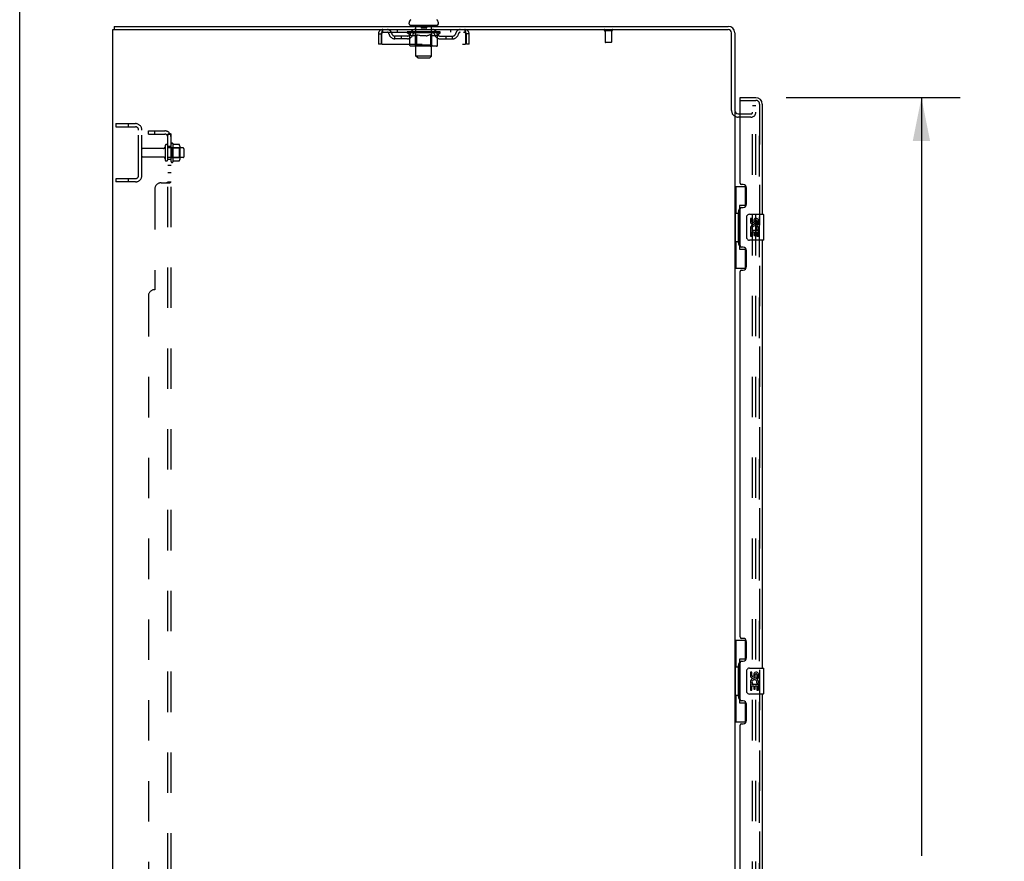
# Model space of a CAD drawing. Header units: inches. Extents: x 0 to 283, y 0 to 183.
# Tile 5 of 82: x 0 to 38, y 98 to 131. Entities that reach past the tile are written whole.
import ezdxf

# ---------------------------------------------------------------- set-up
doc = ezdxf.new("R2010")
doc.units = ezdxf.units.IN
doc.header["$LTSCALE"] = 15.583333
doc.header["$MEASUREMENT"] = 0
doc.linetypes.add('HIDDEN', pattern=[0.2, 0.1, -0.1])
doc.layers.get('0').update_dxf_attribs({"linetype": 'CONTINUOUS'})
for name, color, linetype in [('DEFAULT_2', 8, 'HIDDEN'), ('DIMENSIONS', 7, 'CONTINUOUS'), ('MAIN_OR_RIGHT_DOOR_ASSEMBLY', 7, 'CONTINUOUS'), ('SECONDARY_OR_LEFT_DOOR_ASSEMBLY', 7, 'CONTINUOUS'), ('SUBPANEL', 7, 'CONTINUOUS')]:
    doc.layers.add(name, color=color, linetype=linetype)
doc.styles.get("Standard").update_dxf_attribs({"font": 'arial.ttf'})
doc.dimstyles.new('DIMSTYLE_1', dxfattribs={"dimtxt": 1.25, "dimasz": 1.666667, "dimexe": 0.09, "dimexo": 0.07, "dimgap": 0.0375, "dimtad": 0, "dimtih": 1, "dimtoh": 1, "dimzin": 4, "dimdsep": 46, "dimtxsty": 'Standard', "dimblk": '_FILLED', "dimblk1": '_FILLED', "dimblk2": '_FILLED', "dimcen": 0.09, "dimadec": 3, "dimazin": 1, "dimtfac": 1, "dimtdec": 3, "dimtofl": 0, "dimtmove": 0, "dimatfit": 3, "dimldrblk": '_FILLED', "dimfxl": 0, "dimtolj": 1, "dimtzin": 4, "dimarcsym": 0})

# ---------------------------------------------------------------- blocks, each defined once
blk = doc.blocks.new('_FILLED')
at = {"color": 0, "linetype": 'ByBlock'}
blk.add_solid([(0, 0), (-1, 0.2), (-1, -0.2)], dxfattribs=at)
blk = doc.blocks.new('*D11')
at = {"layer": 'DIMENSIONS', "color": 2, "linetype": 'Continuous'}
for p, q in [((29.567, 127.566), (36.289, 127.566)), ((34.789, 127.566), (34.789, 98.329)), ((34.789, 65.066), (34.789, 93.954)), ((29.567, 65.066), (36.289, 65.066))]:
    blk.add_line(p, q, dxfattribs=at)
at = {"layer": 'DIMENSIONS', "color": 2, "linetype": 'Continuous', "xscale": 1.6666666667, "yscale": 1.6666666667, "zscale": 1.6666666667}
for p, rotation in [((34.789, 127.566), 90), ((34.789, 65.066), 270)]:
    blk.add_blockref('_FILLED', p, dxfattribs=dict(at, rotation=rotation))
at = {"layer": 'DIMENSIONS', "color": 2, "linetype": 'Continuous', "insert": (34.789, 97.704), "char_height": 1.25, "width": 6.39405, "attachment_point": 2, "line_spacing_factor": 0.9}
blk.add_mtext('62.50\\PDOORS', dxfattribs=at)

msp = doc.modelspace()

# ---------------------------------------------------------------- linework, layer by layer
at = {"color": 7, "linetype": 'Continuous'}
for p, q in [((0, 0), (0, 183.333)), ((3.651, 130.316), (3.651, 130.191)), ((3.651, 130.316), (27.338, 130.316)), ((15.026, 130.415), (15.026, 130.454)), ((15.088, 130.346), (15.088, 130.316)), ((16.088, 130.346), (15.088, 130.346)), ((16.088, 130.346), (16.088, 130.316)), ((16.151, 130.415), (16.151, 130.454)), ((3.588, 58.441), (3.588, 130.191)), ((3.588, 130.191), (27.338, 130.191)), ((27.463, 127.072), (27.463, 130.066)), ((27.588, 130.066), (27.588, 127.066)), ((27.588, 127.034), (27.588, 65.597)), ((27.713, 126.941), (27.792, 126.941))]:
    msp.add_line(p, q, dxfattribs=at)
for centre, radius, start, end in [((15.17, 130.454), 0.144, 124.6624, 180), ((15.095, 130.415), 0.069, 180, 265), ((16.082, 130.415), 0.069, 275, 360), ((16.007, 130.454), 0.144, 360, 55.3376), ((27.338, 130.066), 0.25, 0, 90), ((27.338, 130.066), 0.125, 0, 90), ((27.713, 127.066), 0.125, 180, 270)]:
    msp.add_arc(centre, radius, start, end, dxfattribs=at)
at = {"layer": 'DEFAULT_2', "color": 8, "linetype": 'HIDDEN'}
for p, q in [((15.268, 130.346), (15.268, 130.316)), ((15.288, 129.165), (15.288, 130.316)), ((15.483, 130.336), (15.483, 130.256)), ((15.693, 130.336), (15.693, 130.256)), ((15.888, 129.165), (15.888, 130.316)), ((15.908, 130.346), (15.908, 130.316)), ((13.838, 130.024), (13.838, 129.628)), ((13.838, 130.024), (13.942, 130.024)), ((13.942, 130.024), (13.942, 129.628)), ((13.972, 129.628), (13.972, 130.024)), ((14.005, 130.087), (14.005, 130.191)), ((14.005, 130.087), (17.171, 130.087)), ((14.474, 129.836), (14.474, 129.94)), ((14.957, 129.94), (14.474, 129.94)), ((14.557, 130.191), (14.557, 130.087)), ((14.724, 129.836), (14.724, 129.94)), ((14.955, 130.061), (14.955, 130.108)), ((15.054, 129.991), (14.955, 130.061)), ((16.222, 130.061), (14.955, 130.061)), ((14.965, 130.101), (14.965, 130.108)), ((14.973, 130.098), (14.973, 130.101)), ((14.973, 130.098), (16.203, 130.098)), ((14.982, 130.098), (14.982, 130.101)), ((14.983, 130.098), (14.983, 130.101)), ((14.993, 130.101), (14.993, 130.108)), ((15.01, 130.098), (15.01, 130.101)), ((15.011, 130.098), (15.011, 130.101)), ((15.04, 130.101), (15.04, 130.108)), ((15.054, 130.098), (15.054, 130.101)), ((15.054, 129.586), (15.054, 129.991)), ((15.054, 129.991), (15.068, 129.982)), ((15.057, 130.098), (15.057, 130.101)), ((15.262, 130.101), (15.06, 130.101)), ((15.082, 129.973), (15.068, 129.982)), ((15.096, 129.966), (15.082, 129.974)), ((15.109, 129.959), (15.096, 129.966)), ((15.103, 130.101), (15.103, 130.108)), ((15.105, 130.098), (15.105, 130.101)), ((15.105, 130.098), (15.105, 130.101)), ((15.108, 130.098), (15.108, 130.101)), ((15.123, 129.954), (15.109, 129.96)), ((15.116, 130.098), (15.116, 130.101)), ((15.116, 130.098), (15.116, 130.101)), ((15.119, 130.098), (15.119, 130.101)), ((15.122, 130.098), (15.122, 130.102)), ((15.136, 129.949), (15.123, 129.954)), ((15.127, 130.098), (15.127, 130.101)), ((15.24, 129.949), (15.136, 129.949)), ((15.141, 130.098), (15.141, 130.101)), ((15.151, 130.087), (15.151, 130.191)), ((15.159, 130.098), (15.159, 130.101)), ((15.16, 130.098), (15.16, 130.103)), ((15.18, 130.098), (15.18, 130.101)), ((15.181, 130.101), (15.181, 130.108)), ((15.191, 130.098), (15.191, 130.101)), ((15.195, 130.098), (15.195, 130.101)), ((15.204, 130.098), (15.204, 130.101)), ((15.216, 130.098), (15.216, 130.105)), ((15.231, 130.098), (15.231, 130.101)), ((15.234, 130.098), (15.234, 130.101)), ((15.24, 129.949), (15.253, 129.954)), ((15.267, 129.96), (15.253, 129.954)), ((15.262, 130.098), (15.262, 130.101)), ((15.329, 130.101), (15.267, 130.101)), ((15.281, 129.966), (15.267, 129.96)), ((15.272, 130.101), (15.272, 130.108)), ((15.276, 129.589), (15.276, 130.058)), ((15.279, 130.098), (15.279, 130.101)), ((15.294, 129.974), (15.28, 129.966)), ((15.283, 130.098), (15.283, 130.101)), ((15.289, 130.098), (15.289, 130.106)), ((15.293, 130.098), (15.293, 130.101)), ((15.308, 129.982), (15.294, 129.974)), ((15.304, 130.098), (15.304, 130.101)), ((15.322, 129.992), (15.308, 129.982)), ((15.322, 129.586), (15.322, 129.992)), ((15.322, 129.992), (15.351, 129.982)), ((15.329, 130.098), (15.329, 130.101)), ((15.403, 130.101), (15.344, 130.101)), ((15.379, 129.974), (15.351, 129.982)), ((15.365, 130.098), (15.365, 130.101)), ((15.372, 130.101), (15.372, 130.108)), ((15.376, 130.098), (15.376, 130.101)), ((15.378, 130.098), (15.378, 130.107)), ((15.407, 129.966), (15.379, 129.974)), ((15.381, 130.098), (15.381, 130.101)), ((15.388, 130.098), (15.388, 130.101)), ((15.403, 130.098), (15.403, 130.101)), ((15.435, 129.959), (15.407, 129.966)), ((15.484, 130.101), (15.429, 130.101)), ((15.462, 129.954), (15.434, 129.959)), ((15.443, 130.098), (15.443, 130.101)), ((15.489, 129.949), (15.462, 129.954)), ((15.474, 130.101), (15.588, 130.108)), ((15.478, 130.101), (15.478, 130.108)), ((15.479, 130.107), (15.478, 130.108)), ((15.479, 130.101), (15.479, 130.107)), ((15.479, 130.098), (15.479, 130.101)), ((15.483, 130.098), (15.483, 130.101)), ((15.484, 130.098), (15.484, 130.101)), ((15.484, 130.098), (15.484, 130.101)), ((15.687, 129.949), (15.489, 129.949)), ((15.683, 130.246), (15.493, 130.246)), ((15.568, 130.101), (15.519, 130.101)), ((15.525, 130.098), (15.525, 130.101)), ((15.568, 130.098), (15.568, 130.101)), ((15.586, 130.101), (15.586, 130.101)), ((15.586, 130.098), (15.586, 130.101)), ((15.586, 130.098), (15.586, 130.101)), ((15.588, 130.101), (15.588, 130.108)), ((15.588, 130.108), (15.703, 130.101)), ((15.591, 130.098), (15.591, 130.101)), ((15.591, 130.098), (15.591, 130.101)), ((15.591, 130.101), (15.591, 130.101)), ((15.609, 130.098), (15.609, 130.101)), ((15.609, 130.101), (15.657, 130.101)), ((15.652, 130.098), (15.652, 130.101)), ((15.687, 129.949), (15.715, 129.954)), ((15.693, 130.098), (15.693, 130.101)), ((15.693, 130.098), (15.693, 130.101)), ((15.693, 130.101), (15.747, 130.101)), ((15.694, 130.098), (15.694, 130.101)), ((15.698, 130.101), (15.698, 130.108)), ((15.698, 130.107), (15.698, 130.108)), ((15.698, 130.101), (15.698, 130.107)), ((15.698, 130.098), (15.698, 130.101)), ((15.743, 129.96), (15.715, 129.954)), ((15.734, 130.098), (15.734, 130.101)), ((15.771, 129.966), (15.743, 129.96)), ((15.8, 129.974), (15.771, 129.966)), ((15.773, 130.098), (15.773, 130.101)), ((15.773, 130.101), (15.833, 130.101)), ((15.789, 130.098), (15.789, 130.101)), ((15.796, 130.098), (15.796, 130.101)), ((15.799, 130.098), (15.799, 130.107)), ((15.828, 129.983), (15.799, 129.974)), ((15.801, 130.098), (15.801, 130.101)), ((15.805, 130.101), (15.805, 130.108)), ((15.812, 130.098), (15.812, 130.101)), ((15.857, 129.993), (15.828, 129.983)), ((15.848, 130.098), (15.848, 130.101)), ((15.848, 130.101), (15.91, 130.101)), ((15.857, 129.586), (15.857, 129.993)), ((15.857, 129.993), (15.872, 129.983)), ((15.872, 130.098), (15.872, 130.101)), ((15.887, 129.974), (15.872, 129.983)), ((15.883, 130.098), (15.883, 130.101)), ((15.901, 129.966), (15.887, 129.974)), ((15.888, 130.098), (15.888, 130.106)), ((15.894, 130.098), (15.894, 130.101)), ((15.898, 130.098), (15.898, 130.101)), ((15.901, 129.589), (15.901, 130.058)), ((15.915, 129.959), (15.901, 129.966)), ((15.905, 130.101), (15.905, 130.108)), ((15.915, 130.098), (15.915, 130.101)), ((15.915, 130.101), (16.222, 130.101)), ((15.93, 129.954), (15.915, 129.959)), ((15.944, 129.949), (15.93, 129.954)), ((15.943, 130.098), (15.943, 130.101)), ((16.038, 129.949), (15.944, 129.949)), ((15.946, 130.098), (15.946, 130.101)), ((15.961, 130.098), (15.961, 130.105)), ((15.972, 130.098), (15.972, 130.101)), ((15.982, 130.098), (15.982, 130.101)), ((15.986, 130.098), (15.986, 130.101)), ((15.995, 130.101), (15.995, 130.108)), ((15.997, 130.098), (15.997, 130.101)), ((16.017, 130.098), (16.017, 130.103)), ((16.018, 130.098), (16.018, 130.101)), ((16.026, 130.087), (16.026, 130.191)), ((16.036, 130.098), (16.036, 130.101)), ((16.038, 129.949), (16.052, 129.954)), ((16.05, 130.098), (16.05, 130.101)), ((16.066, 129.96), (16.052, 129.954)), ((16.054, 130.098), (16.054, 130.102)), ((16.058, 130.098), (16.058, 130.101)), ((16.061, 130.098), (16.061, 130.101)), ((16.061, 130.098), (16.061, 130.101)), ((16.081, 129.966), (16.066, 129.959)), ((16.068, 130.098), (16.068, 130.101)), ((16.071, 130.098), (16.071, 130.101)), ((16.072, 130.098), (16.072, 130.101)), ((16.074, 130.101), (16.074, 130.108)), ((16.095, 129.974), (16.081, 129.966)), ((16.11, 129.983), (16.095, 129.974)), ((16.1, 130.104), (16.221, 130.105)), ((16.1, 130.101), (16.1, 130.104)), ((16.125, 129.993), (16.11, 129.983)), ((16.12, 130.098), (16.12, 130.101)), ((16.122, 130.098), (16.122, 130.101)), ((16.125, 129.993), (16.222, 130.061)), ((16.125, 129.586), (16.125, 129.993)), ((16.137, 130.101), (16.137, 130.108)), ((16.165, 130.098), (16.165, 130.101)), ((16.167, 130.098), (16.167, 130.101)), ((16.184, 130.101), (16.184, 130.108)), ((16.194, 130.098), (16.194, 130.101)), ((16.195, 130.098), (16.195, 130.101)), ((16.203, 130.098), (16.203, 130.101)), ((16.212, 130.101), (16.212, 130.108)), ((16.22, 129.94), (16.703, 129.94)), ((16.221, 130.101), (16.221, 130.105)), ((16.222, 130.061), (16.222, 130.101)), ((16.453, 129.836), (16.453, 129.94)), ((16.62, 130.191), (16.62, 130.087)), ((16.703, 129.836), (16.703, 129.94)), ((17.171, 130.191), (17.171, 130.087)), ((17.2, 130.038), (17.204, 130.024)), ((17.204, 130.024), (17.204, 129.628)), ((17.234, 129.628), (17.234, 130.024)), ((17.338, 130.024), (17.234, 130.024)), ((17.338, 129.628), (17.338, 130.024)), ((22.855, 130.148), (22.571, 130.148)), ((22.589, 130.148), (22.589, 129.701)), ((22.837, 130.148), (22.837, 129.701)), ((13.942, 129.628), (13.838, 129.628)), ((13.972, 129.628), (17.204, 129.628)), ((14.957, 129.836), (14.474, 129.836)), ((16.082, 129.549), (15.097, 129.549)), ((15.276, 129.589), (15.236, 129.549)), ((15.901, 129.589), (15.276, 129.589)), ((15.325, 129.567), (15.324, 129.571)), ((15.327, 129.563), (15.325, 129.567)), ((15.333, 129.554), (15.331, 129.556)), ((15.338, 129.55), (15.336, 129.552)), ((15.341, 129.55), (15.338, 129.55)), ((15.343, 129.549), (15.341, 129.55)), ((15.901, 129.589), (15.941, 129.549)), ((16.22, 129.836), (16.703, 129.836)), ((17.338, 129.628), (17.234, 129.628)), ((22.827, 129.691), (22.599, 129.691)), ((15.357, 129.096), (15.288, 129.165)), ((15.888, 129.165), (15.288, 129.165)), ((15.819, 129.096), (15.888, 129.165)), ((15.357, 129.096), (15.819, 129.096)), ((27.792, 126.941), (28.213, 126.941)), ((28.276, 65.378), (28.276, 127.253)), ((28.401, 127.253), (28.276, 127.253)), ((28.401, 127.253), (28.276, 127.253)), ((28.401, 65.378), (28.401, 127.253)), ((3.713, 126.566), (3.713, 126.441)), ((3.713, 126.566), (4.463, 126.566)), ((4.189, 126.566), (4.189, 126.441)), ((28.213, 126.816), (27.713, 126.816)), ((3.713, 126.441), (4.463, 126.441)), ((4.588, 124.566), (4.588, 126.316)), ((4.713, 124.566), (4.713, 126.316)), ((5.838, 125.106), (5.838, 125.775)), ((5.908, 125.796), (5.908, 125.085)), ((6.153, 125.759), (5.935, 125.759)), ((5.545, 125.607), (4.743, 125.607)), ((5.607, 125.705), (5.607, 125.176)), ((5.713, 125.176), (5.713, 125.705)), ((6.308, 125.624), (5.713, 125.624)), ((5.858, 125.624), (5.838, 125.644)), ((5.858, 125.624), (5.858, 125.257)), ((5.858, 125.624), (6.154, 125.624)), ((6.154, 125.624), (6.174, 125.644)), ((6.154, 125.624), (6.154, 125.257)), ((6.174, 125.696), (6.174, 125.185)), ((6.338, 125.594), (6.338, 125.288)), ((5.545, 125.275), (4.743, 125.275)), ((6.308, 125.258), (5.713, 125.258)), ((5.858, 125.257), (5.838, 125.237)), ((5.858, 125.257), (6.154, 125.257)), ((6.153, 125.122), (5.935, 125.122)), ((6.154, 125.257), (6.174, 125.237)), ((3.713, 124.441), (3.713, 124.316)), ((4.463, 124.441), (3.713, 124.441)), ((4.463, 124.316), (3.713, 124.316)), ((4.189, 124.441), (4.189, 124.316))]:
    msp.add_line(p, q, dxfattribs=at)
for points in [[(13.972, 130.024), (13.975, 130.042), (13.977, 130.061), (13.98, 130.079), (13.982, 130.096), (13.984, 130.112), (13.987, 130.128), (13.989, 130.142), (13.991, 130.154), (13.994, 130.165), (13.996, 130.174), (13.998, 130.181), (14.001, 130.186), (14.003, 130.19), (14.005, 130.191)], [(13.972, 130.024), (13.977, 130.038), (13.98, 130.044), (13.982, 130.051), (13.984, 130.057), (13.987, 130.063), (13.989, 130.068), (13.991, 130.073), (13.994, 130.077), (13.996, 130.08), (13.998, 130.083), (14.001, 130.085), (14.003, 130.086), (14.005, 130.087)], [(17.171, 130.191), (17.174, 130.19), (17.176, 130.186), (17.179, 130.181), (17.181, 130.174), (17.183, 130.165), (17.186, 130.154), (17.188, 130.142), (17.19, 130.128), (17.193, 130.112), (17.195, 130.096), (17.197, 130.079), (17.2, 130.061), (17.202, 130.042), (17.204, 130.024)], [(17.171, 130.087), (17.174, 130.086), (17.176, 130.085), (17.179, 130.083), (17.181, 130.08), (17.183, 130.077), (17.186, 130.073), (17.188, 130.068), (17.19, 130.063), (17.193, 130.057), (17.195, 130.051), (17.197, 130.044), (17.2, 130.038)], [(15.097, 129.549), (15.092, 129.55), (15.087, 129.55), (15.082, 129.552), (15.077, 129.554), (15.073, 129.556), (15.068, 129.559), (15.064, 129.563), (15.061, 129.567), (15.058, 129.571), (15.056, 129.576), (15.055, 129.581), (15.054, 129.586)], [(15.323, 129.576), (15.322, 129.581), (15.322, 129.586)], [(15.324, 129.571), (15.323, 129.576), (15.322, 129.581), (15.322, 129.586)], [(15.336, 129.552), (15.333, 129.554), (15.331, 129.556), (15.329, 129.559), (15.327, 129.563)], [(15.836, 129.549), (15.838, 129.55), (15.841, 129.55), (15.843, 129.552), (15.846, 129.554), (15.848, 129.556), (15.85, 129.559), (15.852, 129.563), (15.854, 129.567), (15.855, 129.571), (15.856, 129.576), (15.857, 129.581), (15.857, 129.586)], [(16.082, 129.549), (16.087, 129.55), (16.092, 129.55), (16.097, 129.552), (16.102, 129.554), (16.107, 129.556), (16.111, 129.559), (16.115, 129.563), (16.118, 129.567), (16.121, 129.571), (16.123, 129.576), (16.124, 129.581), (16.125, 129.586)], [(5.935, 125.759), (5.934, 125.76), (5.932, 125.76), (5.932, 125.76), (5.931, 125.76), (5.93, 125.761), (5.929, 125.761), (5.929, 125.761), (5.929, 125.762), (5.928, 125.762), (5.928, 125.762), (5.927, 125.763), (5.927, 125.763), (5.927, 125.763), (5.927, 125.764), (5.927, 125.764), (5.926, 125.764), (5.926, 125.764), (5.926, 125.765)], [(6.162, 125.754), (6.161, 125.755), (6.16, 125.756), (6.159, 125.757), (6.158, 125.758), (6.156, 125.759), (6.154, 125.759), (6.153, 125.759)], [(5.926, 125.116), (5.926, 125.117), (5.926, 125.117), (5.927, 125.117), (5.927, 125.117), (5.927, 125.118), (5.927, 125.118), (5.927, 125.118), (5.928, 125.119), (5.928, 125.119), (5.929, 125.119), (5.929, 125.12), (5.929, 125.12), (5.93, 125.12), (5.931, 125.121), (5.932, 125.121), (5.932, 125.121), (5.934, 125.122), (5.935, 125.122)], [(6.162, 125.128), (6.161, 125.126), (6.16, 125.125), (6.159, 125.124), (6.158, 125.123), (6.156, 125.122), (6.154, 125.122), (6.153, 125.122)]]:
    msp.add_lwpolyline(points, dxfattribs=at)
for centre, radius, start, end in [((15.095, 130.415), 0.069, 265, 270), ((15.258, 130.316), 0.03, 0, 90), ((15.473, 130.336), 0.01, 0, 90), ((15.703, 130.336), 0.01, 90, 180), ((15.918, 130.316), 0.03, 90, 180), ((16.082, 130.415), 0.069, 270, 275), ((14.005, 130.024), 0.167, 90, 180), ((14.005, 130.024), 0.063, 90, 180), ((14.185, 130.024), 0.167, 8.0716, 90), ((14.185, 130.024), 0.0625, 7.9863, 90), ((14.474, 130.065), 0.229, 187.9863, 270), ((14.474, 130.065), 0.125, 188.0716, 270), ((14.957, 130.065), 0.125, 270, 351.9284), ((14.957, 130.065), 0.229, 270, 352.0137), ((15.246, 130.024), 0.167, 90, 171.9284), ((15.246, 130.024), 0.0625, 90, 172.0137), ((15.236, 130.058), 0.0398, 0, 90), ((15.493, 130.256), 0.01, 180, 270), ((15.683, 130.256), 0.01, 270, 360), ((15.941, 130.058), 0.0398, 90, 180), ((15.931, 130.024), 0.167, 8.0716, 90), ((15.931, 130.024), 0.0625, 7.9863, 90), ((16.22, 130.065), 0.229, 187.9863, 270), ((16.22, 130.065), 0.125, 188.0716, 270), ((16.703, 130.065), 0.125, 270, 351.9284), ((16.703, 130.065), 0.229, 270, 352.0137), ((16.992, 130.024), 0.167, 90, 171.9284), ((16.992, 130.024), 0.0625, 90, 172.0137), ((17.171, 130.024), 0.167, 0, 90), ((17.171, 130.024), 0.063, 0, 90), ((22.571, 130.169), 0.0215, 90, 270), ((22.855, 130.169), 0.0215, 270, 90), ((22.599, 129.701), 0.01, 180, 270), ((22.827, 129.701), 0.01, 270, 360), ((27.713, 127.066), 0.25, 180, 270), ((28.213, 127.003), 0.188, 270, 360), ((28.213, 127.003), 0.0625, 270, 360), ((4.463, 126.316), 0.25, 0, 90), ((4.463, 126.316), 0.125, 0, 90), ((5.66, 125.705), 0.053, 0, 180), ((5.877, 125.775), 0.0384, 34.4497, 180), ((5.308, 125.441), 0.698, 27.6814, 30.6631), ((6.033, 125.696), 0.141, 0, 23.95), ((4.743, 125.577), 0.03, 90, 180), ((5.545, 125.669), 0.0625, 270, 360), ((6.308, 125.594), 0.03, 0, 90), ((4.743, 125.305), 0.03, 180, 270), ((5.545, 125.212), 0.0625, 0, 90), ((5.66, 125.176), 0.053, 180, 360), ((5.877, 125.106), 0.0384, 180, 325.5503), ((5.308, 125.441), 0.698, 329.3369, 332.3186), ((6.033, 125.185), 0.141, 336.05, 360), ((6.308, 125.288), 0.03, 270, 360), ((4.463, 124.566), 0.25, 270, 360), ((4.463, 124.566), 0.125, 270, 360)]:
    msp.add_arc(centre, radius, start, end, dxfattribs=at)
for centre, major_axis, ratio, start_param, end_param in [((15.588, 130.108), (0.633, 0.007), 0.05963, 2.96643, 3.140963), ((14.935, 130.096), (0.198, 0), 0.060556, 0.430652, 1.470503), ((15.588, 130.108), (0.633, 0), 0.060556, -3.141593, -2.96706), ((14.935, 130.089), (0.198, 0.002), 0.05963, 1.376596, 1.469874), ((15.588, 130.108), (0.633, 0.013), 0.05688, 2.791345, 2.965878), ((14.979, 130.096), (0.198, -0.002), 0.05963, 0.605815, 1.645666), ((14.911, 130.096), (0.198, 0.002), 0.05963, 0.25549, 1.295341), ((15.588, 130.108), (0.633, -0.007), 0.05963, -2.96643, -2.791898), ((14.979, 130.089), (0.198, 0), 0.060556, 1.551758, 1.645036), ((14.911, 130.089), (0.198, 0.004), 0.05688, 1.20151, 1.294789), ((14.981, 130.091), (0.164, 0.002), 0.05963, 1.065228, 1.614276), ((14.961, 130.091), (0.164, 0.003), 0.05688, 0.890143, 1.43919), ((15.019, 130.091), (0.164, 0), 0.060556, 1.240391, 1.789438), ((15.588, 130.108), (0.633, 0.019), 0.052395, 2.616403, 2.790936), ((15.042, 130.096), (0.198, -0.004), 0.05688, 0.7809, 1.820751), ((14.907, 130.096), (0.198, 0.004), 0.05688, 0.080405, 1.120256), ((15.588, 130.108), (0.633, -0.013), 0.05688, -2.791345, -2.616812), ((15.042, 130.089), (0.198, -0.002), 0.05963, 1.72692, 1.820198), ((14.907, 130.089), (0.198, 0.006), 0.052395, 1.026568, 1.119847), ((14.96, 130.091), (0.164, 0.005), 0.052395, 0.715201, 1.264248), ((15.074, 130.091), (0.164, -0.002), 0.05963, 1.415553, 1.9646), ((15.588, 130.108), (0.633, 0.025), 0.046319, 2.441654, 2.616187), ((15.121, 130.096), (0.198, -0.006), 0.052395, 0.955842, 1.995693), ((14.924, 130.096), (0.198, 0.006), 0.052395, -0.094537, 0.945314), ((15.588, 130.108), (0.633, -0.019), 0.052395, -2.616403, -2.44187), ((15.121, 130.089), (0.198, -0.004), 0.05688, 1.902006, 1.995284), ((14.924, 130.089), (0.198, 0.008), 0.046319, 0.851819, 0.945098), ((14.979, 130.091), (0.164, 0.006), 0.046319, 0.540452, 1.089499), ((15.146, 130.091), (0.164, -0.003), 0.05688, 1.590638, 2.139686), ((15.588, 130.108), (0.633, 0.029), 0.038841, 2.267123, 2.441656), ((15.215, 130.096), (0.198, -0.008), 0.046319, 1.130591, 2.170442), ((14.961, 130.096), (0.198, 0.008), 0.046319, -0.269286, 0.770565), ((15.588, 130.108), (0.633, -0.025), 0.046319, -2.441654, -2.267121), ((15.215, 130.089), (0.198, -0.006), 0.052395, 2.076947, 2.170226), ((14.961, 130.089), (0.198, 0.009), 0.038841, 0.677289, 0.770567), ((15.016, 130.091), (0.164, 0.008), 0.038841, 0.365921, 0.914969), ((15.23, 130.091), (0.164, -0.005), 0.052395, 1.76558, 2.314627), ((15.588, 130.108), (0.633, 0.033), 0.030195, 2.09281, 2.267343), ((15.32, 130.096), (0.198, -0.009), 0.038841, 1.305122, 2.344973), ((15.018, 130.096), (0.198, 0.009), 0.038841, -0.443817, 0.596034), ((15.588, 130.108), (0.633, -0.029), 0.038841, -2.267123, -2.092591), ((15.32, 130.089), (0.198, -0.008), 0.046319, 2.251696, 2.344975), ((15.018, 130.089), (0.198, 0.01), 0.030195, 0.502975, 0.596254), ((15.07, 130.091), (0.164, 0.009), 0.030195, 0.191608, 0.740655), ((15.326, 130.091), (0.164, -0.006), 0.046319, 1.940329, 2.489376), ((15.091, 130.096), (0.198, 0.01), 0.030195, -0.61813, 0.421721), ((15.433, 130.096), (0.198, -0.01), 0.030195, 1.479435, 2.519286), ((15.588, 130.108), (0.633, 0.036), 0.020645, 1.918687, 2.09322), ((15.588, 130.108), (0.633, -0.033), 0.030195, -2.09281, -1.918277), ((15.433, 130.089), (0.198, -0.009), 0.038841, 2.426227, 2.519505), ((15.091, 130.089), (0.198, 0.011), 0.020645, 0.328852, 0.422131), ((15.14, 130.091), (0.164, 0.009), 0.020645, 0.017485, 0.566532), ((15.429, 130.091), (0.164, -0.008), 0.038841, 2.11486, 2.663907), ((15.18, 130.096), (0.198, 0.011), 0.020645, -0.792253, 0.247598), ((15.55, 130.096), (0.198, -0.011), 0.020645, 1.653558, 2.693409), ((15.588, 130.108), (0.633, 0.038), 0.010478, 1.744704, 1.919237), ((15.588, 130.108), (0.633, -0.036), 0.020645, -1.918687, -1.744154), ((15.55, 130.089), (0.198, -0.01), 0.030195, 2.60054, 2.693819), ((15.18, 130.089), (0.198, 0.012), 0.010478, 0.154869, 0.248148), ((15.224, 130.091), (0.164, 0.01), 0.010478, 6.126688, 6.675735), ((15.537, 130.091), (0.164, -0.009), 0.030195, 2.289173, 2.83822), ((15.281, 130.096), (0.198, 0.012), 0.010478, -0.966236, -0.000846), ((15.669, 130.096), (0.198, -0.012), 0.010478, 1.827541, 2.867392), ((15.588, 130.108), (0.633, -0.038), 0.010478, -1.744704, -1.570171), ((15.669, 130.089), (0.198, -0.011), 0.020645, 2.774664, 2.867942), ((15.647, 130.091), (0.164, -0.009), 0.020645, 2.463296, 3.012344), ((15.508, 130.096), (0.198, 0.012), 0.010478, 0.274201, 1.314052), ((15.422, 130.091), (0.164, 0.01), 0.010478, -0.000483, 0.504314), ((15.391, 130.089), (0.198, 0.012), 0.010478, 0.099668, 0.192946), ((15.588, 130.108), (0.633, 0.038), 0.010478, -1.571421, -1.396888), ((15.786, 130.089), (0.198, -0.012), 0.010478, 2.948646, 3.041925), ((15.755, 130.091), (0.164, -0.01), 0.010478, 2.637279, 3.142076), ((15.627, 130.096), (0.198, 0.011), 0.020645, 0.448184, 1.488034), ((15.53, 130.091), (0.164, 0.009), 0.020645, 0.129249, 0.678296), ((15.508, 130.089), (0.198, 0.011), 0.020645, 0.273651, 0.366929), ((15.588, 130.108), (0.633, 0.036), 0.020645, -1.397439, -1.222906), ((15.588, 130.108), (0.633, -0.038), 0.010478, 1.222355, 1.396888), ((15.896, 130.096), (0.198, -0.012), 0.010478, -3.140747, -2.175357), ((15.744, 130.096), (0.198, 0.01), 0.030195, 0.622307, 1.662158), ((15.64, 130.091), (0.164, 0.009), 0.030195, 0.303372, 0.852419), ((15.953, 130.091), (0.164, -0.01), 0.010478, 2.749043, 3.29809), ((15.997, 130.096), (0.198, -0.011), 0.020645, 2.893995, 3.933846), ((15.627, 130.089), (0.198, 0.01), 0.030195, 0.447774, 0.541052), ((15.997, 130.089), (0.198, -0.012), 0.010478, 2.893445, 2.986723), ((15.588, 130.108), (0.633, 0.033), 0.030195, -1.223315, -1.048783), ((15.588, 130.108), (0.633, -0.036), 0.020645, 1.048373, 1.222906), ((15.857, 130.096), (0.198, 0.009), 0.038841, 0.79662, 1.836471), ((15.748, 130.091), (0.164, 0.008), 0.038841, 0.477686, 1.026733), ((16.037, 130.091), (0.164, -0.009), 0.020645, 2.57506, 3.124108), ((16.086, 130.096), (0.198, -0.01), 0.030195, 2.719872, 3.759723), ((15.962, 130.096), (0.198, 0.008), 0.046319, 0.971151, 2.011002), ((15.744, 130.089), (0.198, 0.009), 0.038841, 0.622087, 0.715366), ((16.086, 130.089), (0.198, -0.011), 0.020645, 2.719462, 2.812741), ((15.588, 130.108), (0.633, 0.029), 0.038841, -1.049002, -0.874469), ((15.588, 130.108), (0.633, -0.033), 0.030195, 0.87425, 1.048783), ((15.851, 130.091), (0.164, 0.006), 0.046319, 0.652216, 1.201263), ((16.055, 130.096), (0.198, 0.006), 0.052395, 1.1459, 2.185751), ((16.107, 130.091), (0.164, -0.009), 0.030195, 2.400937, 2.949985), ((16.159, 130.096), (0.198, -0.009), 0.038841, 2.545558, 3.585409), ((15.947, 130.091), (0.164, 0.005), 0.052395, 0.826965, 1.376012), ((15.857, 130.089), (0.198, 0.008), 0.046319, 0.796618, 0.889896), ((16.159, 130.089), (0.198, -0.01), 0.030195, 2.545339, 2.638617), ((16.135, 130.096), (0.198, 0.004), 0.05688, 1.320842, 2.360692), ((15.588, 130.108), (0.633, 0.025), 0.046319, -0.874471, -0.699939), ((15.588, 130.108), (0.633, -0.029), 0.038841, 0.699936, 0.874469), ((16.215, 130.096), (0.198, -0.008), 0.046319, 2.371028, 3.410879), ((16.161, 130.091), (0.164, -0.008), 0.038841, 2.226624, 2.775671), ((16.197, 130.096), (0.198, 0.002), 0.05963, 1.495927, 2.535778), ((16.031, 130.091), (0.164, 0.003), 0.05688, 1.001907, 1.550954), ((16.253, 130.096), (0.198, -0.006), 0.052395, 2.196279, 3.23613), ((16.198, 130.091), (0.164, -0.006), 0.046319, 2.052093, 2.601141), ((15.962, 130.089), (0.198, 0.006), 0.052395, 0.971367, 1.064645), ((16.242, 130.096), (0.198, 0), 0.060556, 2.364024, 2.71094), ((16.215, 130.089), (0.198, -0.009), 0.038841, 2.371026, 2.464304), ((16.27, 130.096), (0.198, -0.004), 0.05688, 2.021337, 3.061188), ((15.588, 130.108), (0.633, 0.019), 0.052395, -0.699723, -0.52519), ((16.266, 130.096), (0.198, -0.002), 0.05963, 1.846251, 2.886102), ((15.588, 130.108), (0.633, -0.025), 0.046319, 0.525406, 0.699939), ((16.102, 130.091), (0.164, 0.002), 0.05963, 1.176993, 1.72604), ((16.217, 130.091), (0.164, -0.005), 0.052395, 1.877344, 2.426392), ((16.158, 130.091), (0.164, 0), 0.060556, 1.352155, 1.901202), ((16.216, 130.091), (0.164, -0.003), 0.05688, 1.702402, 2.25145), ((16.196, 130.091), (0.164, -0.002), 0.05963, 1.527317, 2.076364), ((16.055, 130.089), (0.198, 0.004), 0.05688, 1.146309, 1.239587), ((16.253, 130.089), (0.198, -0.008), 0.046319, 2.196495, 2.289773), ((15.588, 130.108), (0.633, 0.013), 0.05688, -0.524781, -0.350248), ((15.588, 130.108), (0.633, -0.019), 0.052395, 0.350657, 0.52519), ((16.242, 130.089), (0.198, -0.002), 0.05963, 1.764997, 1.971333), ((16.135, 130.089), (0.198, 0.002), 0.05963, 1.321394, 1.414673), ((16.27, 130.089), (0.198, -0.006), 0.052395, 2.021746, 2.115024), ((15.588, 130.108), (0.633, 0.007), 0.05963, -0.349695, -0.175162), ((15.588, 130.108), (0.633, -0.013), 0.05688, 0.175715, 0.350248), ((16.197, 130.089), (0.198, 0), 0.060556, 1.496556, 1.589835), ((16.266, 130.089), (0.198, -0.004), 0.05688, 1.846804, 1.940083), ((15.588, 130.108), (0.633, -0.007), 0.05963, 6.27665, 6.458348), ((15.588, 130.108), (0.633, 0), 0.060556, -0.174533, -0.058352)]:
    msp.add_ellipse(centre, major_axis=major_axis, ratio=ratio, start_param=start_param, end_param=end_param, dxfattribs=at)
at = {"layer": 'MAIN_OR_RIGHT_DOOR_ASSEMBLY', "color": 8, "linetype": 'HIDDEN'}
for p, q in [((27.812, 127.462), (28.4, 127.462)), ((28.542, 127.319), (28.542, 65.312))]:
    msp.add_line(p, q, dxfattribs=at)
msp.add_arc((28.4, 127.319), 0.142, 0, 90, dxfattribs=at)
at = {"layer": 'SECONDARY_OR_LEFT_DOOR_ASSEMBLY', "color": 7, "linetype": 'Continuous'}
for p, q in [((27.792, 127.462), (27.792, 127.566)), ((27.812, 127.462), (27.792, 127.462)), ((27.588, 124.141), (28.029, 124.141)), ((27.627, 124.141), (27.627, 123.116)), ((27.992, 124.141), (27.992, 123.361)), ((27.606, 123.116), (27.606, 122.016)), ((27.606, 123.116), (27.728, 123.116)), ((27.728, 123.146), (27.728, 123.166)), ((27.728, 122.016), (27.728, 123.116)), ((27.765, 123.406), (27.765, 121.726)), ((27.992, 123.406), (27.765, 123.406)), ((28.052, 122.166), (28.052, 122.966)), ((28.151, 123.066), (28.691, 123.066)), ((28.189, 122.911), (28.189, 122.775)), ((28.252, 122.911), (28.189, 122.911)), ((28.252, 122.775), (28.252, 122.911)), ((28.317, 122.838), (28.317, 122.769)), ((28.378, 122.775), (28.378, 122.817)), ((28.441, 122.817), (28.441, 122.681)), ((28.503, 122.681), (28.503, 122.817)), ((28.706, 122.081), (28.706, 123.051)), ((28.189, 122.45), (28.189, 122.22)), ((28.207, 122.45), (28.189, 122.45)), ((28.242, 122.45), (28.269, 122.469)), ((28.242, 122.45), (28.503, 122.45)), ((28.252, 122.22), (28.252, 122.387)), ((28.252, 122.387), (28.317, 122.387)), ((28.317, 122.387), (28.317, 122.251)), ((28.378, 122.251), (28.378, 122.387)), ((28.378, 122.387), (28.441, 122.387)), ((28.433, 122.486), (28.491, 122.461)), ((28.441, 122.681), (28.503, 122.681)), ((28.441, 122.387), (28.441, 122.22)), ((28.503, 122.22), (28.503, 122.45)), ((27.606, 122.016), (27.728, 122.016)), ((27.627, 122.016), (27.627, 120.991)), ((27.728, 121.965), (27.728, 121.985)), ((28.691, 122.066), (28.151, 122.066)), ((28.189, 122.22), (28.252, 122.22)), ((28.317, 122.251), (28.378, 122.251)), ((28.441, 122.22), (28.503, 122.22)), ((27.765, 121.726), (27.992, 121.726)), ((27.992, 121.77), (27.992, 120.991)), ((27.588, 120.991), (28.029, 120.991)), ((27.588, 106.641), (28.029, 106.641)), ((27.627, 106.641), (27.627, 105.616)), ((27.992, 106.641), (27.992, 105.861)), ((27.606, 105.616), (27.606, 104.516)), ((27.606, 105.616), (27.728, 105.616)), ((27.728, 105.646), (27.728, 105.666)), ((27.728, 104.516), (27.728, 105.616)), ((27.765, 105.906), (27.765, 104.226)), ((27.992, 105.906), (27.765, 105.906)), ((28.052, 104.666), (28.052, 105.466)), ((28.151, 105.566), (28.691, 105.566)), ((28.189, 105.411), (28.189, 105.275)), ((28.252, 105.411), (28.189, 105.411)), ((28.252, 105.275), (28.252, 105.411)), ((28.317, 105.338), (28.317, 105.269)), ((28.378, 105.275), (28.378, 105.317)), ((28.441, 105.317), (28.441, 105.181)), ((28.503, 105.181), (28.503, 105.317)), ((28.706, 104.581), (28.706, 105.551)), ((28.189, 104.95), (28.189, 104.72)), ((28.207, 104.95), (28.189, 104.95)), ((28.242, 104.95), (28.269, 104.969)), ((28.242, 104.95), (28.503, 104.95)), ((28.252, 104.72), (28.252, 104.887)), ((28.252, 104.887), (28.317, 104.887)), ((28.317, 104.887), (28.317, 104.751)), ((28.378, 104.751), (28.378, 104.887)), ((28.378, 104.887), (28.441, 104.887)), ((28.433, 104.986), (28.491, 104.961)), ((28.441, 105.181), (28.503, 105.181)), ((28.441, 104.887), (28.441, 104.72)), ((28.503, 104.72), (28.503, 104.95)), ((27.606, 104.516), (27.728, 104.516)), ((27.627, 104.516), (27.627, 103.491)), ((27.728, 104.465), (27.728, 104.485)), ((28.691, 104.566), (28.151, 104.566)), ((28.189, 104.72), (28.252, 104.72)), ((28.317, 104.751), (28.378, 104.751)), ((28.441, 104.72), (28.503, 104.72)), ((27.765, 104.226), (27.992, 104.226)), ((27.992, 104.27), (27.992, 103.491)), ((27.588, 103.491), (28.029, 103.491))]:
    msp.add_line(p, q, dxfattribs=at)
at = {"layer": 'SECONDARY_OR_LEFT_DOOR_ASSEMBLY', "color": 3, "linetype": 'Continuous'}
for p, q in [((27.792, 127.566), (28.4, 127.566)), ((27.792, 124.273), (27.792, 127.442)), ((28.646, 127.319), (28.646, 123.066)), ((27.912, 124.213), (27.852, 124.213)), ((28.042, 123.463), (28.042, 124.083)), ((27.792, 121.858), (27.792, 123.273)), ((27.852, 123.333), (27.912, 123.333)), ((28.646, 122.066), (28.646, 105.566)), ((27.912, 121.798), (27.852, 121.798)), ((28.042, 121.048), (28.042, 121.668)), ((27.792, 106.773), (27.792, 120.858)), ((27.852, 120.918), (27.912, 120.918)), ((27.912, 106.713), (27.852, 106.713)), ((28.042, 105.963), (28.042, 106.583)), ((27.792, 104.358), (27.792, 105.773)), ((27.852, 105.833), (27.912, 105.833)), ((28.646, 104.566), (28.646, 88.066)), ((27.912, 104.298), (27.852, 104.298)), ((28.042, 103.548), (28.042, 104.168)), ((27.792, 89.273), (27.792, 103.358)), ((27.852, 103.418), (27.912, 103.418))]:
    msp.add_line(p, q, dxfattribs=at)
at = {"layer": 'SECONDARY_OR_LEFT_DOOR_ASSEMBLY', "color": 8, "linetype": 'HIDDEN'}
for p, q in [((27.812, 127.462), (28.4, 127.462)), ((28.542, 65.312), (28.542, 127.319))]:
    msp.add_line(p, q, dxfattribs=at)
at = {"layer": 'SECONDARY_OR_LEFT_DOOR_ASSEMBLY', "color": 7, "linetype": 'Continuous'}
for points in [[(27.765, 123.382), (27.766, 123.378), (27.766, 123.375), (27.767, 123.371), (27.768, 123.366), (27.77, 123.362), (27.772, 123.357), (27.775, 123.351), (27.777, 123.345), (27.781, 123.339), (27.785, 123.332), (27.789, 123.324), (27.794, 123.316), (27.799, 123.308), (27.801, 123.305)], [(28.052, 122.966), (28.052, 122.972), (28.052, 122.978), (28.053, 122.984), (28.055, 122.99), (28.056, 122.996), (28.058, 123.002)], [(28.058, 122.129), (28.056, 122.135), (28.055, 122.141), (28.053, 122.147), (28.052, 122.153), (28.052, 122.159), (28.052, 122.166)], [(27.801, 121.827), (27.799, 121.823), (27.794, 121.815), (27.789, 121.807), (27.785, 121.799), (27.781, 121.792), (27.777, 121.786), (27.775, 121.78), (27.772, 121.775), (27.77, 121.769), (27.768, 121.765), (27.767, 121.76), (27.766, 121.756), (27.766, 121.753), (27.765, 121.749)], [(27.765, 105.882), (27.766, 105.878), (27.766, 105.875), (27.767, 105.871), (27.768, 105.866), (27.77, 105.862), (27.772, 105.857), (27.775, 105.851), (27.777, 105.845), (27.781, 105.839), (27.785, 105.832), (27.789, 105.824), (27.794, 105.816), (27.799, 105.808), (27.801, 105.805)], [(28.052, 105.466), (28.052, 105.472), (28.052, 105.478), (28.053, 105.484), (28.055, 105.49), (28.056, 105.496), (28.058, 105.502)], [(28.058, 104.629), (28.056, 104.635), (28.055, 104.641), (28.053, 104.647), (28.052, 104.653), (28.052, 104.659), (28.052, 104.666)], [(27.801, 104.327), (27.799, 104.323), (27.794, 104.315), (27.789, 104.307), (27.785, 104.299), (27.781, 104.292), (27.777, 104.286), (27.775, 104.28), (27.772, 104.275), (27.77, 104.269), (27.768, 104.265), (27.767, 104.26), (27.766, 104.256), (27.766, 104.253), (27.765, 104.249)]]:
    msp.add_lwpolyline(points, dxfattribs=at)
at = {"layer": 'SECONDARY_OR_LEFT_DOOR_ASSEMBLY', "color": 3, "linetype": 'Continuous'}
for centre, radius, start, end in [((27.812, 127.442), 0.02, 90, 180), ((28.4, 127.319), 0.246, 0, 90), ((27.852, 124.273), 0.06, 180, 270), ((27.912, 124.083), 0.13, 0, 90), ((27.912, 123.463), 0.13, 270, 360), ((27.852, 123.273), 0.06, 90, 180), ((27.852, 121.858), 0.06, 180, 270), ((27.912, 121.668), 0.13, 0, 90), ((27.852, 120.858), 0.06, 90, 180), ((27.912, 121.048), 0.13, 270, 360), ((27.852, 106.773), 0.06, 180, 270), ((27.912, 106.583), 0.13, 0, 90), ((27.852, 105.773), 0.06, 90, 180), ((27.912, 105.963), 0.13, 270, 360), ((27.852, 104.358), 0.06, 180, 270), ((27.912, 104.168), 0.13, 0, 90), ((27.852, 103.358), 0.06, 90, 180), ((27.912, 103.548), 0.13, 270, 360)]:
    msp.add_arc(centre, radius, start, end, dxfattribs=at)
at = {"layer": 'SECONDARY_OR_LEFT_DOOR_ASSEMBLY', "color": 8, "linetype": 'HIDDEN'}
msp.add_arc((28.4, 127.319), 0.142, 0, 90, dxfattribs=at)
at = {"layer": 'SECONDARY_OR_LEFT_DOOR_ASSEMBLY', "color": 7, "linetype": 'Continuous'}
for centre, radius, start, end in [((28.151, 122.966), 0.1, 90, 158.7946), ((28.283, 122.775), 0.0943, 180, 360), ((28.283, 122.775), 0.0314, 180, 261.2295), ((28.283, 122.78), 0.0362, 263.4285, 341.7628), ((28.409, 122.817), 0.0943, 68.6999, 167.4338), ((28.409, 122.817), 0.0314, 0, 180.0485), ((28.409, 122.817), 0.0943, 0, 68.6704), ((28.691, 123.051), 0.015, 0, 90), ((28.343, 122.523), 0.154, 161.4199, 206.1963), ((28.346, 122.524), 0.157, 336.5966, 161.8791), ((28.346, 122.524), 0.157, 205.737, 207.8532), ((28.346, 122.524), 0.0943, 336.5966, 215.1122), ((28.151, 122.166), 0.1, 201.205, 270), ((28.691, 122.081), 0.015, 270, 360), ((28.151, 105.466), 0.1, 90, 158.7946), ((28.283, 105.275), 0.0943, 180, 360), ((28.283, 105.275), 0.0314, 180, 261.2295), ((28.283, 105.28), 0.0362, 263.4285, 341.7628), ((28.409, 105.317), 0.0943, 68.6999, 167.4338), ((28.409, 105.317), 0.0314, 0, 180.0485), ((28.409, 105.317), 0.0943, 0, 68.6704), ((28.691, 105.551), 0.015, 0, 90), ((28.343, 105.023), 0.154, 161.4199, 206.1963), ((28.346, 105.024), 0.157, 336.5966, 161.8791), ((28.346, 105.024), 0.157, 205.737, 207.8532), ((28.346, 105.024), 0.0943, 336.5966, 215.1122), ((28.151, 104.666), 0.1, 201.205, 270), ((28.691, 104.581), 0.015, 270, 360)]:
    msp.add_arc(centre, radius, start, end, dxfattribs=at)
for centre, start_param, end_param in [((27.833, 123.156), 0.699287, 1.51401), ((27.833, 123.156), -4.655602, -3.84088), ((27.833, 121.975), 0.699287, 1.51401), ((27.833, 121.975), -4.655602, -3.84088), ((27.833, 105.656), 0.699287, 1.51401), ((27.833, 105.656), -4.655602, -3.84088), ((27.833, 104.475), 0.699287, 1.51401), ((27.833, 104.475), -4.655602, -3.84088)]:
    msp.add_ellipse(centre, major_axis=(0, 0.18), ratio=0.579493, start_param=start_param, end_param=end_param, dxfattribs=at)
at = {"layer": 'SUBPANEL', "color": 8, "linetype": 'HIDDEN'}
for p, q in [((4.963, 126.159), (4.963, 126.284)), ((4.963, 126.284), (5.601, 126.284)), ((4.963, 126.159), (5.601, 126.159)), ((5.213, 126.159), (5.213, 126.284)), ((5.784, 126.198), (5.688, 126.118)), ((5.713, 66.472), (5.713, 126.159)), ((5.713, 126.159), (5.838, 126.159)), ((5.838, 66.472), (5.838, 126.159)), ((5.713, 125.691), (5.838, 125.691)), ((5.713, 125.191), (5.838, 125.191)), ((5.713, 124.962), (5.838, 124.962)), ((5.713, 124.681), (5.838, 124.681)), ((5.463, 124.284), (5.784, 124.284)), ((5.69, 124.296), (5.691, 124.297)), ((5.699, 124.304), (5.703, 124.307)), ((5.703, 124.307), (5.705, 124.308)), ((5.705, 124.308), (5.707, 124.309)), ((5.713, 124.32), (5.838, 124.32)), ((5.8, 124.293), (5.804, 124.295)), ((5.213, 124.034), (5.213, 120.159)), ((4.963, 119.909), (4.963, 72.722))]:
    msp.add_line(p, q, dxfattribs=at)
for points in [[(5.688, 126.118), (5.688, 126.119), (5.687, 126.12), (5.687, 126.121), (5.688, 126.122), (5.688, 126.123), (5.689, 126.124), (5.69, 126.125), (5.691, 126.127), (5.692, 126.128), (5.694, 126.13), (5.695, 126.132)], [(5.695, 126.132), (5.699, 126.136), (5.701, 126.138), (5.703, 126.14), (5.705, 126.142), (5.707, 126.145), (5.708, 126.147), (5.71, 126.149), (5.711, 126.152), (5.712, 126.154), (5.713, 126.156), (5.713, 126.158), (5.713, 126.159)], [(5.709, 126.136), (5.709, 126.136), (5.71, 126.136), (5.71, 126.137), (5.71, 126.137), (5.711, 126.137), (5.711, 126.137), (5.712, 126.138), (5.712, 126.138), (5.713, 126.138), (5.713, 126.139), (5.714, 126.139), (5.715, 126.139), (5.715, 126.14), (5.716, 126.14), (5.716, 126.14), (5.717, 126.141), (5.718, 126.141), (5.719, 126.142), (5.719, 126.142), (5.72, 126.142), (5.721, 126.143), (5.722, 126.143), (5.722, 126.143), (5.723, 126.144), (5.724, 126.144), (5.725, 126.145), (5.726, 126.145), (5.726, 126.145), (5.727, 126.146), (5.728, 126.146), (5.729, 126.146), (5.73, 126.147), (5.731, 126.147), (5.732, 126.148), (5.733, 126.148), (5.734, 126.148), (5.735, 126.149), (5.736, 126.149), (5.737, 126.149), (5.738, 126.15), (5.739, 126.15), (5.74, 126.151), (5.741, 126.151), (5.742, 126.151), (5.743, 126.152), (5.744, 126.152), (5.745, 126.153), (5.746, 126.153), (5.748, 126.153), (5.749, 126.154), (5.75, 126.154), (5.751, 126.154), (5.752, 126.155), (5.753, 126.155), (5.754, 126.155), (5.756, 126.156), (5.757, 126.156), (5.758, 126.156), (5.759, 126.157), (5.76, 126.157), (5.761, 126.157), (5.762, 126.157), (5.763, 126.158), (5.764, 126.158), (5.765, 126.158), (5.766, 126.158), (5.767, 126.158), (5.767, 126.159), (5.768, 126.159), (5.769, 126.159), (5.77, 126.159), (5.771, 126.159), (5.772, 126.159), (5.772, 126.159), (5.773, 126.159), (5.773, 126.159)], [(5.713, 126.139), (5.713, 126.139), (5.712, 126.139), (5.712, 126.138), (5.711, 126.138), (5.711, 126.137), (5.711, 126.137), (5.71, 126.137), (5.71, 126.137), (5.71, 126.136), (5.709, 126.136), (5.709, 126.136)], [(5.773, 126.159), (5.773, 126.159), (5.773, 126.159), (5.773, 126.159), (5.773, 126.159), (5.773, 126.159), (5.773, 126.159), (5.772, 126.159), (5.772, 126.159), (5.771, 126.159), (5.77, 126.159), (5.77, 126.159)], [(5.784, 126.198), (5.787, 126.195), (5.789, 126.193), (5.793, 126.191), (5.796, 126.189), (5.8, 126.187), (5.804, 126.185), (5.808, 126.183), (5.816, 126.18)], [(5.816, 126.18), (5.819, 126.178), (5.823, 126.176), (5.826, 126.175), (5.829, 126.173), (5.832, 126.171), (5.834, 126.169), (5.836, 126.167), (5.837, 126.165), (5.838, 126.163), (5.838, 126.161), (5.838, 126.159)], [(5.688, 124.284), (5.688, 124.286), (5.687, 124.288), (5.687, 124.289), (5.688, 124.291), (5.688, 124.293), (5.689, 124.294), (5.69, 124.296), (5.691, 124.297), (5.692, 124.299), (5.694, 124.3), (5.695, 124.301)], [(5.688, 124.284), (5.688, 124.286), (5.687, 124.288), (5.687, 124.289), (5.688, 124.291), (5.688, 124.293)], [(5.692, 124.299), (5.694, 124.3), (5.695, 124.301), (5.697, 124.303), (5.699, 124.304)], [(5.707, 124.309), (5.708, 124.311), (5.71, 124.312)], [(5.708, 124.311), (5.71, 124.312), (5.711, 124.314), (5.712, 124.315), (5.713, 124.317), (5.713, 124.318), (5.713, 124.32)], [(5.711, 124.314), (5.712, 124.315), (5.713, 124.317), (5.713, 124.318), (5.713, 124.32)], [(5.784, 124.284), (5.787, 124.286), (5.789, 124.288), (5.793, 124.29), (5.796, 124.291), (5.8, 124.293)], [(5.804, 124.295), (5.812, 124.298), (5.816, 124.3), (5.819, 124.301), (5.823, 124.303), (5.826, 124.305), (5.829, 124.307), (5.832, 124.309), (5.834, 124.311), (5.836, 124.313)], [(5.829, 124.307), (5.832, 124.309), (5.834, 124.311), (5.836, 124.313), (5.837, 124.315), (5.838, 124.316), (5.838, 124.318), (5.838, 124.32)], [(5.838, 124.316), (5.838, 124.318), (5.838, 124.32)]]:
    msp.add_lwpolyline(points, dxfattribs=at)
for centre, radius, start, end in [((5.601, 126.047), 0.237, 0, 90), ((5.601, 126.047), 0.112, 0, 90), ((5.463, 124.034), 0.25, 90, 180), ((5.213, 119.909), 0.25, 90, 180)]:
    msp.add_arc(centre, radius, start, end, dxfattribs=at)

# ---------------------------------------------------------------- dimensions: what is measured, and where the dimension line sits
at = {"layer": 'DIMENSIONS', "color": 2, "linetype": 'Continuous'}
dim = msp.add_linear_dim(base=(34.789, 127.566), p1=(29.497, 65.066), p2=(29.497, 127.566), angle=90, text='<>\\PDOORS', dimstyle='DIMSTYLE_1', dxfattribs=at)
dim.commit()
dim.dimension.update_dxf_attribs({"geometry": '*D11', "text_midpoint": (34.789, 96.141), "dimtype": 160})

doc.saveas('drawing.dxf')
